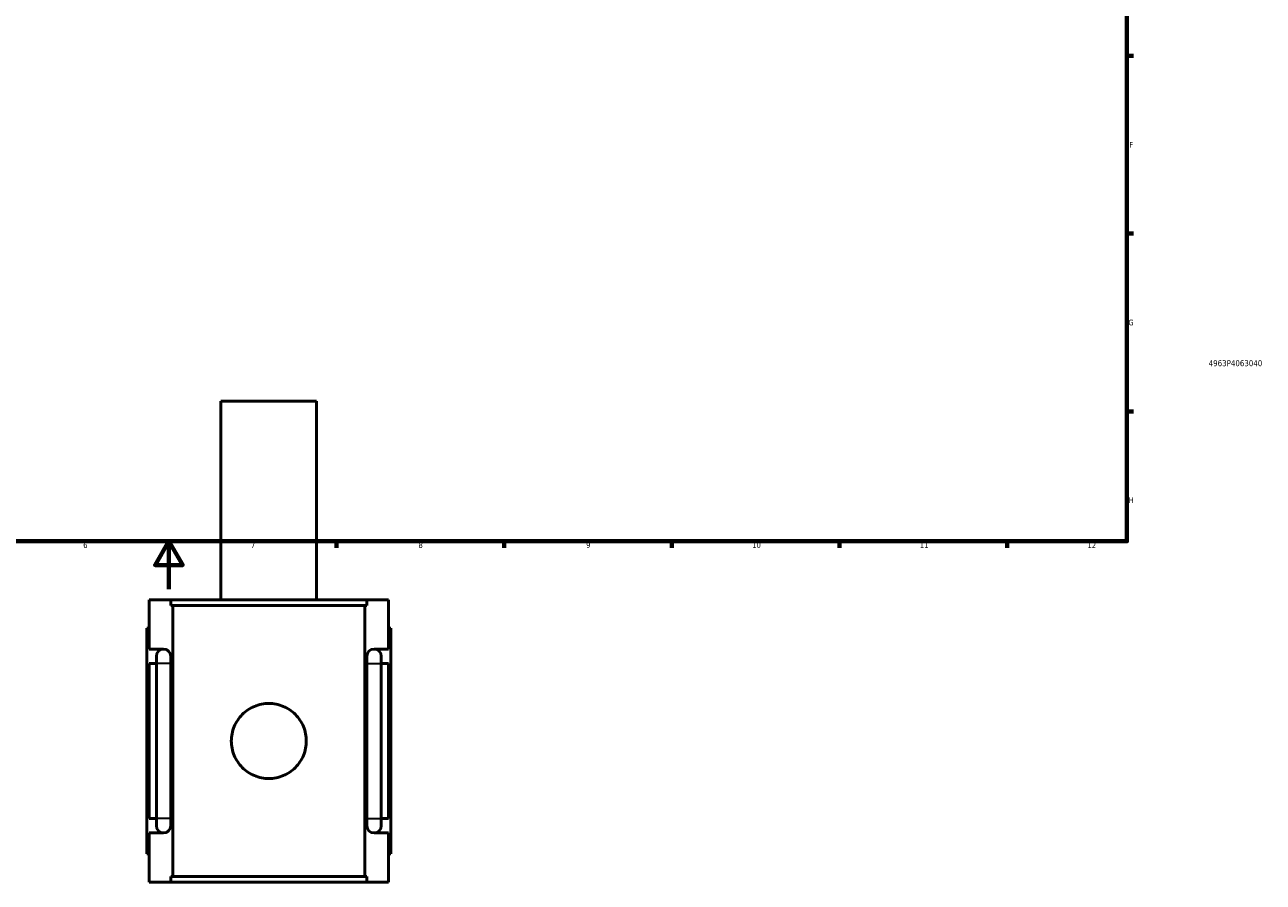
# Model space of a CAD drawing. Header units: millimetres. Extents: x -260 to 981, y -122 to 1134.
# Tile 3 of 7: x 360 to 878, y -122 to 236. Entities that reach past the tile are written whole.
import ezdxf
from ezdxf.enums import TextEntityAlignment as Align

# ---------------------------------------------------------------- set-up
doc = ezdxf.new("R2010")
doc.units = ezdxf.units.MM
for name, color, linetype, lineweight in [('Border (ANSI)', 7, 'Continuous', 70), ('Title (ISO)', 7, 'Continuous', 50), ('Visible (ANSI)', 7, 'Continuous', 50), ('Visible Narrow (ANSI)', 7, 'Continuous', 35)]:
    doc.layers.add(name, color=color, linetype=linetype, lineweight=lineweight)
doc.styles.add('Note Text (ANSI)', font='tahoma.ttf')
doc.styles.add('Note Text (ISO)', font='tahoma.ttf')

# ---------------------------------------------------------------- blocks, each defined once
blk = doc.blocks.new('Borders Default Border')
at = {"layer": 'Border (ANSI)'}
for p, q in [((821, 222.75), (823.8, 222.75)), ((821, 148.5), (823.8, 148.5)), ((821, 74.25), (823.8, 74.25)), ((490.58, 20), (490.58, 17.2)), ((560.67, 20), (560.67, 17.2)), ((630.75, 20), (630.75, 17.2)), ((700.83, 20), (700.83, 17.2)), ((770.92, 20), (770.92, 17.2))]:
    blk.add_line(p, q, dxfattribs=at)
at = {"layer": 'Border (ANSI)', "flags": 128}
for points in [[(20, 20), (20, 574), (821, 574), (821, 20), (20, 20)], [(420.5, 0), (420.5, 20), (414.73, 10), (426.27, 10), (420.5, 20)]]:
    blk.add_lwpolyline(points, dxfattribs=at)
at = {"layer": 'Border (ANSI)', "color": 5, "true_color": 0x0000ff, "char_height": 2.4, "attachment_point": 7, "style": 'Note Text (ANSI)'}
for s, insert in [('F', (821.98, 184.43)), ('G', (821.6, 110.13)), ('H', (821.73, 35.93)), ('6', (384.69, 17.15)), ('7', (454.8, 17.2)), ('8', (524.84, 17.15)), ('9', (594.92, 17.15)), ('10', (664.35, 17.15)), ('11', (734.43, 17.2)), ('12', (804.52, 17.2))]:
    blk.add_mtext(s, dxfattribs=dict(at, insert=insert))
blk = doc.blocks.new('Title Blocks ISO')
at = {"layer": 'Title (ISO)', "color": 232, "true_color": 0xca0064, "style": 'Note Text (ISO)'}
blk.add_attdef('PART_NUMBER_001', (34.16, 73.13), '', height=2.5, dxfattribs=at)
blk.add_attdef('DESCRIPTION', text='', height=2.5, dxfattribs=at).set_placement((34.09, 65.95), align=Align.TOP_LEFT)

msp = doc.modelspace()

# ---------------------------------------------------------------- linework, layer by layer
at = {"layer": 'Visible (ANSI)'}
for p, q in [((482.27, 78.53), (442.27, 78.53)), ((442.27, -4.47), (442.27, 78.53)), ((482.27, -4.47), (482.27, 78.53)), ((412.27, -4.47), (421.25, -4.47)), ((412.27, -25.07), (412.27, -4.47)), ((421.25, -6.83), (421.25, -4.47)), ((503.29, -4.47), (421.25, -4.47)), ((503.29, -4.47), (512.27, -4.47)), ((503.29, -4.47), (503.29, -6.83)), ((512.27, -25.07), (512.27, -4.47)), ((421.25, -6.83), (503.29, -6.83)), ((422.09, -120.11), (422.09, -6.83)), ((502.46, -120.11), (502.46, -6.83)), ((412.27, -16.27), (411.27, -16.27)), ((411.27, -110.67), (411.27, -16.27)), ((512.27, -16.27), (513.27, -16.27)), ((513.27, -110.67), (513.27, -16.27)), ((412.27, -25.07), (418.27, -25.07)), ((506.27, -25.07), (512.27, -25.07)), ((415.27, -28.07), (415.27, -31.07)), ((421.27, -31.07), (421.27, -28.07)), ((503.27, -28.07), (503.27, -31.07)), ((509.27, -31.07), (509.27, -28.07)), ((412.27, -95.87), (412.27, -31.07)), ((415.27, -31.07), (412.27, -31.07)), ((415.27, -95.87), (415.27, -31.07)), ((421.27, -95.87), (421.27, -31.07)), ((503.27, -31.07), (503.27, -95.87)), ((512.27, -31.07), (509.27, -31.07)), ((509.27, -31.07), (509.27, -95.87)), ((512.27, -95.87), (512.27, -31.07)), ((412.27, -95.87), (415.27, -95.87)), ((415.27, -95.87), (415.27, -98.87)), ((421.27, -98.87), (421.27, -95.87)), ((503.27, -95.87), (503.27, -98.87)), ((509.27, -95.87), (512.27, -95.87)), ((509.27, -98.87), (509.27, -95.87)), ((412.27, -122.47), (412.27, -101.87)), ((418.27, -101.87), (412.27, -101.87)), ((512.27, -101.87), (506.27, -101.87)), ((512.27, -122.47), (512.27, -101.87)), ((411.27, -110.67), (412.27, -110.67)), ((513.27, -110.67), (512.27, -110.67)), ((421.25, -122.47), (412.27, -122.47)), ((421.25, -120.11), (503.29, -120.11)), ((421.25, -122.47), (421.25, -120.11)), ((503.29, -122.47), (421.25, -122.47)), ((503.29, -120.11), (503.29, -122.47)), ((512.27, -122.47), (503.29, -122.47))]:
    msp.add_line(p, q, dxfattribs=at)
for centre, start, end in [((418.27, -28.07), 90, 180), ((418.27, -28.07), 0, 90), ((506.27, -28.07), 90, 180), ((506.27, -28.07), 0, 90), ((418.27, -98.87), 180, 270), ((418.27, -98.87), 270, 0), ((506.27, -98.87), 180, 270), ((506.27, -98.87), 270, 0)]:
    msp.add_arc(centre, 3, start, end, dxfattribs=at)
msp.add_open_spline([(477.95, -63.47), (477.95, -64.47), (477.86, -65.49), (477.45, -67.53), (477.15, -68.54), (475.94, -71.43), (474.74, -73.18), (471.98, -75.94), (470.23, -77.14), (467.34, -78.35), (466.33, -78.65), (464.29, -79.05), (463.27, -79.15), (461.28, -79.15), (460.25, -79.05), (458.22, -78.65), (457.21, -78.35), (454.32, -77.14), (452.57, -75.94), (449.8, -73.18), (448.6, -71.43), (447.4, -68.54), (447.09, -67.53), (446.69, -65.49), (446.59, -64.47), (446.59, -62.48), (446.69, -61.45), (447.09, -59.41), (447.4, -58.41), (448.6, -55.51), (449.8, -53.77), (452.57, -51), (454.32, -49.8), (457.21, -48.59), (458.22, -48.29), (460.25, -47.89), (461.28, -47.79), (463.27, -47.79), (464.29, -47.89), (466.33, -48.29), (467.34, -48.59), (470.23, -49.8), (471.98, -51), (474.74, -53.77), (475.94, -55.51), (477.15, -58.41), (477.45, -59.41), (477.86, -61.45), (477.95, -62.48), (477.95, -63.47)], degree=3, knots=[0, 0, 0, 0, 0.298783, 0.298783, 0.597567, 0.597567, 1.195134, 1.195134, 1.7922, 1.7922, 2.090734, 2.090734, 2.389267, 2.389267, 2.6878, 2.6878, 2.986333, 2.986333, 3.5834, 3.5834, 4.180966, 4.180966, 4.47975, 4.47975, 4.778533, 4.778533, 5.077317, 5.077317, 5.3761, 5.3761, 5.973667, 5.973667, 6.570734, 6.570734, 6.869267, 6.869267, 7.1678, 7.1678, 7.466333, 7.466333, 7.764867, 7.764867, 8.361933, 8.361933, 8.9595, 8.9595, 9.258283, 9.258283, 9.557067, 9.557067, 9.557067, 9.557067], dxfattribs=at)
at = {"layer": 'Visible Narrow (ANSI)'}
for p, q in [((421.24, -31.07), (415.31, -31.07)), ((503.31, -31.07), (509.24, -31.07)), ((421.24, -95.87), (415.31, -95.87)), ((503.31, -95.87), (509.24, -95.87))]:
    msp.add_line(p, q, dxfattribs=at)

# ---------------------------------------------------------------- block references
msp.add_blockref('Borders Default Border', (0, 0))
msp.add_blockref('Title Blocks ISO', (821, 20)).add_auto_attribs({'PART_NUMBER_001': '4963P4063040'})

doc.saveas('drawing.dxf')
